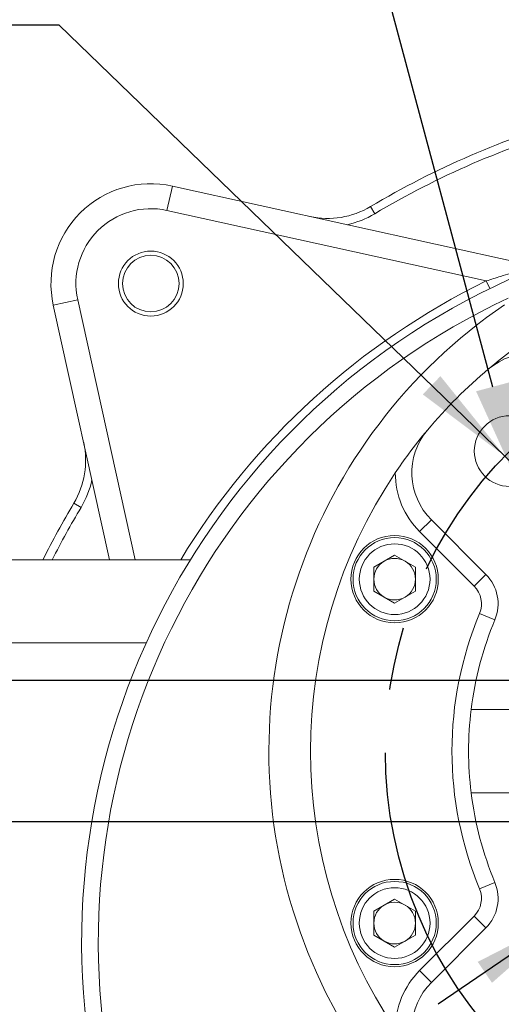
# Model space of a CAD drawing. Header units: millimetres. Extents: x 39 to 402, y 32 to 290.
# Tile 3 of 27: x 75 to 94, y 78 to 117. Entities that reach past the tile are written whole.
import ezdxf

# ---------------------------------------------------------------- set-up
doc = ezdxf.new("R2010")
doc.units = ezdxf.units.MM
doc.header["$PDSIZE"] = -1
doc.linetypes.add('CENTERX2', pattern=[20.32, 12.7, -2.54, 2.54, -2.54])
doc.layers.add('10', color=7, linetype='Continuous')
doc.styles.add('SLDTEXTSTYLE0', font='TXT', dxfattribs={"width": 0.7})
doc.styles.add('SLDTEXTSTYLE1', font='TXT', dxfattribs={"width": 0.7, "bigfont": 'bigfont'})
doc.dimstyles.new('SLDDIMSTYLE1', dxfattribs={"dimtxt": 8, "dimasz": 4.08, "dimexe": 0, "dimexo": 0.0625, "dimgap": 2, "dimtad": 0, "dimtih": 1, "dimtoh": 1, "dimlfac": 3, "dimrnd": 1e-09, "dimzin": 12, "dimdsep": 46, "dimtxsty": 'SLDTEXTSTYLE0', "dimsah": 1, "dimcen": 0, "dimadec": 0, "dimazin": 3, "dimtfac": 1, "dimtmove": 0, "dimatfit": 3, "dimfxl": 1, "dimfrac": 2, "dimtolj": 1, "dimtzin": 12, "dimarcsym": 0})
doc.dimstyles.new('SLDDIMSTYLE2', dxfattribs={"dimtxt": 8, "dimasz": 4.08, "dimexe": 0, "dimexo": 0.0625, "dimgap": 2, "dimtad": 0, "dimtih": 1, "dimtoh": 1, "dimlfac": 3, "dimrnd": 1e-09, "dimzin": 12, "dimdsep": 46, "dimtxsty": 'SLDTEXTSTYLE0', "dimsah": 1, "dimcen": 0, "dimadec": 0, "dimazin": 3, "dimtfac": 1, "dimtmove": 0, "dimatfit": 3, "dimfxl": 1, "dimfrac": 2, "dimtolj": 1, "dimtzin": 12, "dimarcsym": 0})
doc.dimstyles.new('SLDDIMSTYLE3', dxfattribs={"dimtxt": 8, "dimasz": 4.08, "dimexe": 0, "dimexo": 0.0625, "dimgap": 2, "dimtad": 2, "dimlfac": 3, "dimrnd": 1e-09, "dimzin": 12, "dimdsep": 46, "dimtxsty": 'SLDTEXTSTYLE0', "dimsah": 1, "dimcen": 0.09, "dimadec": 0, "dimazin": 3, "dimtfac": 1, "dimtmove": 0, "dimatfit": 0, "dimfxl": 1, "dimfrac": 2, "dimtolj": 1, "dimtzin": 12, "dimarcsym": 0})

# ---------------------------------------------------------------- blocks, each defined once
blk = doc.blocks.new('_D_3')
at = {"layer": '10', "transparency": 16777216}
for p, q in [((76.672, 117.062), (55.146, 117.062)), ((94.521, 99.793), (76.672, 117.062)), ((118.956, 76.152), (94.521, 99.793)), ((118.956, 76.152), (123.52, 71.737))]:
    blk.add_line(p, q, dxfattribs=at)
for points in [[(94.521, 99.793), (91.942, 102.995), (91.235, 102.265)], [(118.956, 76.152), (121.535, 72.95), (122.242, 73.681)]]:
    blk.add_solid(points, dxfattribs=at)
at = {"layer": '10', "transparency": 16777216, "char_height": 8, "attachment_point": 1, "style": 'SLDTEXTSTYLE0'}
for s, insert in [('%%c', (55.146, 127.408)), ('102', (64.551, 127.375))]:
    blk.add_mtext(s, dxfattribs=dict(at, insert=insert))
blk = doc.blocks.new('_D_4')
at = {"layer": '10', "transparency": 16777216}
for p, q in [((116.382, 94.54), (149.456, 117.062)), ((149.456, 117.062), (167.46, 117.062)), ((97.095, 81.406), (116.382, 94.54)), ((97.095, 81.406), (91.847, 77.832))]:
    blk.add_line(p, q, dxfattribs=at)
for points in [[(116.382, 94.54), (120.04, 96.416), (119.468, 97.256)], [(97.095, 81.406), (93.437, 79.53), (94.009, 78.69)]]:
    blk.add_solid(points, dxfattribs=at)
at = {"layer": '10', "transparency": 16777216, "char_height": 8, "attachment_point": 1, "style": 'SLDTEXTSTYLE0'}
for s, insert in [('%%c', (151.044, 127.408)), ('70', (160.449, 127.375))]:
    blk.add_mtext(s, dxfattribs=dict(at, insert=insert))
blk = doc.blocks.new('_D_5')
at = {"layer": '10', "color": 0, "lineweight": -2, "transparency": 16777216}
for p, q in [((80.639, 137.309), (84.719, 137.309)), ((84.719, 137.309), (94.028, 102.566))]:
    blk.add_line(p, q, dxfattribs=at)
at = {"layer": '10', "color": 0, "transparency": 16777216}
blk.add_solid([(94.685, 102.742), (93.371, 102.39), (95.084, 98.625)], dxfattribs=at)
at = {"layer": 'Defpoints', "color": 0, "transparency": 16777216}
for p in [(94.351, 101.362), (95.084, 98.625)]:
    blk.add_point(p, dxfattribs=at)
at = {"layer": '10', "color": 0, "transparency": 16777216, "insert": (39.258, 141.393), "char_height": 8, "attachment_point": 1, "style": 'SLDTEXTSTYLE0'}
blk.add_mtext('\\A1;4-M10{\\fGDT|b0|i0|c0|p2;x}14', dxfattribs=at)
blk = doc.blocks.new('_D_8')
at = {"layer": '10', "transparency": 16777216}
for p, q in [((59.306, 90.806), (59.306, 107.698)), ((103.905, 90.806), (57.306, 90.806)), ((59.306, 90.806), (59.306, 85.14)), ((103.905, 85.14), (57.306, 85.14)), ((59.306, 85.14), (59.306, 78.79))]:
    blk.add_line(p, q, dxfattribs=at)
for points in [[(59.306, 90.806), (59.814, 94.886), (58.798, 94.886)], [(59.306, 85.14), (58.798, 81.06), (59.814, 81.06)]]:
    blk.add_solid(points, dxfattribs=at)
at = {"layer": '10', "transparency": 16777216, "char_height": 8, "attachment_point": 1, "rotation": 90}
for s, insert, style in [('（22）', (48.994, 86.676), 'SLDTEXTSTYLE1'), ('17', (48.994, 79.665), 'SLDTEXTSTYLE0')]:
    blk.add_mtext(s, dxfattribs=dict(at, insert=insert, style=style))

msp = doc.modelspace()

# ---------------------------------------------------------------- linework, layer by layer
at = {"color": 7, "linetype": 'Continuous', "lineweight": 18}
for p, q in [((80.9869, 109.6343), (81.2026, 110.6108)), ((81.2026, 110.6108), (95.5593, 107.4395)), ((89.1401, 109.7864), (89.311, 109.5002)), ((93.7809, 106.8082), (80.9869, 109.6343)), ((93.7809, 106.8082), (93.9274, 106.5088)), ((77.4104, 106.0579), (76.4339, 105.8422)), ((78.6876, 95.6396), (76.4339, 105.8422)), ((77.4104, 106.0579), (79.7117, 95.6396)), ((77.2583, 97.9046), (77.5445, 97.7338)), ((91.1102, 96.7658), (91.5816, 97.2372)), ((91.5816, 97.2372), (93.7651, 95.0537)), ((93.2937, 94.5823), (91.1102, 96.7658)), ((71.4051, 95.6396), (81.9275, 95.6396)), ((89.2753, 95.3424), (90.1086, 95.8235)), ((90.1086, 95.8235), (90.9419, 95.3424)), ((89.2753, 94.3801), (89.2753, 95.3424)), ((90.9419, 95.3424), (90.9419, 94.3801)), ((93.2937, 94.5823), (93.7651, 95.0537)), ((90.1086, 93.899), (89.2753, 94.3801)), ((90.9419, 94.3801), (90.1086, 93.899)), ((93.5096, 93.4903), (94.1249, 93.2337)), ((80.1547, 92.3063), (71.4051, 92.3063)), ((97.3858, 89.6396), (93.1738, 89.6396)), ((93.1738, 86.3063), (97.3858, 86.3063)), ((93.5096, 82.4556), (94.1249, 82.7123)), ((89.2753, 81.5658), (90.1086, 82.0469)), ((90.1086, 82.0469), (90.9419, 81.5658)), ((89.2753, 80.6035), (89.2753, 81.5658)), ((90.9419, 81.5658), (90.9419, 80.6035)), ((91.1102, 79.1801), (93.2937, 81.3636)), ((93.2937, 81.3636), (93.7651, 80.8922)), ((93.7651, 80.8922), (91.5816, 78.7087)), ((90.1086, 80.1224), (89.2753, 80.6035)), ((90.9419, 80.6035), (90.1086, 80.1224)), ((91.1102, 79.1801), (91.5816, 78.7087))]:
    msp.add_line(p, q, dxfattribs=at)
for centre, radius in [((80.3398, 106.7049), 1.3), ((80.3398, 106.7049), 1.1333), ((94.7176, 99.9938), 1.4167), ((90.1086, 94.8613), 1.75), ((90.1086, 94.8613), 1.6667), ((90.1086, 94.8613), 1.4167), ((90.1086, 81.0847), 1.75), ((90.1086, 81.0847), 1.6667), ((90.1086, 81.0847), 1.4167)]:
    msp.add_circle(centre, radius, dxfattribs=at)
for centre, radius, start, end in [((106.7384, 80.3063), 34.3333, 105.81189, 120.83532), ((80.3398, 106.7049), 4, 77.54392, 192.45608), ((80.3398, 106.7049), 3, 77.54392, 192.45608), ((87.4316, 112.6486), 3.3333, 257.54392, 300.83532), ((87.4316, 112.6486), 3.6667, 282.1639, 300.83532), ((106.7384, 80.3063), 29.1667, 113.07227, 66.92773), ((106.7384, 80.3063), 29.5, 116.05523, 148.68291), ((106.7384, 80.3063), 28.5, 115.08679, 64.91321), ((106.7384, 87.973), 21.6667, 124.36022, 55.63978), ((95.5886, 101.2442), 2.6667, 45, 130.0355), ((106.7384, 87.973), 20, 130.0355, 139.9645), ((93.4672, 99.1228), 2.6667, 139.9645, 225), ((74.3962, 99.6132), 3.3333, 329.16468, 12.45608), ((106.7384, 87.973), 20, 146.12202, 213.87798), ((93.4672, 99.1228), 3.3333, 180.02328, 225), ((74.3962, 99.6132), 3.6667, 329.16468, 347.8361), ((106.7384, 80.3063), 34.3333, 149.16468, 153.47412), ((106.7384, 80.3063), 34, 149.16468, 153.1934), ((90.1086, 94.8613), 0.8333, 120, 180), ((90.1086, 94.8613), 0.8333, 60, 120), ((90.1086, 94.8613), 0.8333, 0, 60), ((90.1086, 94.8613), 0.8333, 180, 240), ((90.1086, 94.8613), 0.8333, 300, 0), ((92.5866, 93.8752), 1.6667, 337.36062, 45), ((92.5866, 93.8752), 1, 337.36062, 45), ((90.1086, 94.8613), 0.8333, 240, 300), ((106.7384, 87.973), 14.3333, 157.36062, 202.63938), ((106.7384, 87.973), 13.6667, 157.36062, 172.99527), ((106.7384, 87.973), 13.6667, 172.99527, 187.00473), ((106.7384, 87.973), 13.6667, 187.00473, 202.63938), ((92.5866, 82.0707), 1, 315, 22.63938), ((92.5866, 82.0707), 1.6667, 315, 22.63938), ((90.1086, 81.0847), 0.8333, 120, 180), ((90.1086, 81.0847), 0.8333, 60, 120), ((90.1086, 81.0847), 0.8333, 0, 60), ((90.1086, 81.0847), 0.8333, 180, 240), ((90.1086, 81.0847), 0.8333, 300, 0), ((90.1086, 81.0847), 0.8333, 240, 300), ((93.4672, 76.8231), 3.3333, 135, 179.97672), ((93.4672, 76.8231), 2.6667, 135, 220.0355)]:
    msp.add_arc(centre, radius, start, end, dxfattribs=at)
at = {"color": 8, "linetype": 'Continuous', "lineweight": 18}
msp.add_arc((106.7384, 80.3063), 34, 105.97103, 120.83532, dxfattribs=at)
at = {"color": 7, "linetype": 'Continuous', "lineweight": 18}
for points, knots in [([(93.7809, 106.8082), (93.9724, 106.8707), (94.4318, 107.0205), (94.8714, 107.1471), (95.1278, 107.2209)], [0, 0, 0, 0, 0.4165899, 1, 1, 1, 1]), ([(93.8732, 103.2859), (93.8747, 103.2871), (94.1821, 103.5454), (94.7166, 103.9729), (95.3341, 104.4004), (95.5899, 104.5775)], [0, 0, 0, 0, 0.0028297, 0.5869647, 1, 1, 1, 1]), ([(90.1339, 99.1215), (90.311, 99.3773), (90.7385, 99.9948), (91.166, 100.5293), (91.4243, 100.8367), (91.4255, 100.8382)], [0, 0, 0, 0, 0.4130353, 0.9971703, 1, 1, 1, 1])]:
    msp.add_open_spline(points, degree=3, knots=knots, dxfattribs=at)
at = {"layer": '10', "linetype": 'CENTERX2'}
msp.add_circle((106.7384, 87.973), 17, dxfattribs=at)

# ---------------------------------------------------------------- dimensions: what is measured, and where the dimension line sits
at = {"layer": '10'}
dim = msp.add_diameter_dim_2p(p1=(94.351, 101.3622), p2=(95.0843, 98.6254), text='4-M10{\\fGDT|b0|i0|c0|p2;x}14', dimstyle='SLDDIMSTYLE2', override={"dimpost": '<>'}, dxfattribs=at)
dim.commit()
dim.dimension.update_dxf_attribs({"geometry": '_D_5', "text_midpoint": (58.9484, 137.3087), "dimtype": 163})
for p1, p2, picture, middle in [((94.5206, 99.7935), (118.9563, 76.1524), '_D_3', (65.1149, 123.0343)), ((116.3816, 94.5396), (97.0953, 81.4063), '_D_4', (159.2519, 123.0343))]:
    dim = msp.add_diameter_dim_2p(p1=p1, p2=p2, dimstyle='SLDDIMSTYLE1', dxfattribs=at)
    dim.commit()
    dim.dimension.update_dxf_attribs({"geometry": picture, "text_midpoint": middle, "dimtype": 163})
dim = msp.add_linear_dim(base=(59.3062, 85.1396), p1=(103.9051, 90.8063), p2=(103.9051, 85.1396), angle=90, text='<>（22）', dimstyle='SLDDIMSTYLE3', dxfattribs=at)
dim.commit()
dim.dimension.update_dxf_attribs({"geometry": '_D_8', "text_midpoint": (59.3062, 93.6817), "dimtype": 160})

doc.saveas('drawing.dxf')
